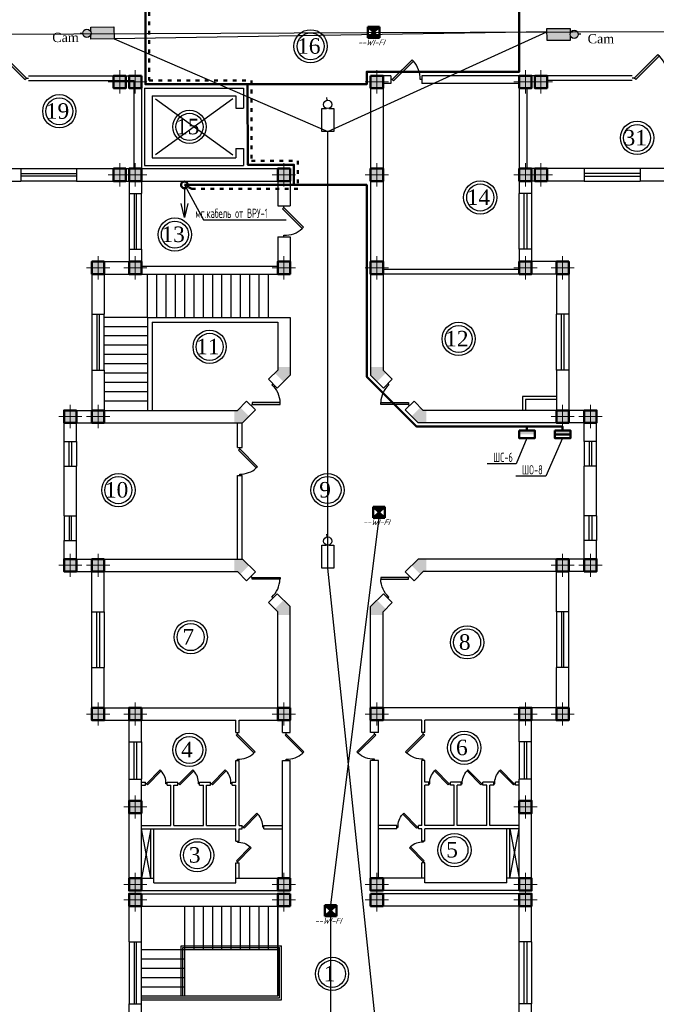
# Model space of a CAD drawing. Header units: millimetres. Extents: x 42471 to 951304, y -405702 to -322821.
# Tile 16 of 37: x 290939 to 311498, y -377293 to -345518. Entities that reach past the tile are written whole.
import ezdxf
from ezdxf import colors
from ezdxf.entities.mleader import LeaderData, LeaderLine
from ezdxf.math import Vec2, Vec3

# ---------------------------------------------------------------- set-up
doc = ezdxf.new("R2010")
doc.units = ezdxf.units.MM
doc.linetypes.add('ACAD_ISO03W100', pattern=[30, 12, -18])
for name, color, linetype in [('CCTV_TEXT', 7, 'Continuous'), ('kolonn', 7, 'Continuous'), ('SEC. Оборудование (Equipment)', 7, 'Continuous'), ('Пожар - надписи', 7, 'Continuous'), ('ТС ГММ', 7, 'Continuous')]:
    doc.layers.add(name, color=color, linetype=linetype)
doc.layers.add('ЭО', color=2, linetype='Continuous', lineweight=40)
doc.styles.add('Gost_AW', font='isocpeui.ttf', dxfattribs={"width": 0.985, "height": 300})
doc.styles.add('SPDS', font='spds.shx', dxfattribs={"width": 0.8, "height": 250})
doc.styles.get("Standard").update_dxf_attribs({"font": 'times.ttf'})

# ---------------------------------------------------------------- blocks, each defined once
blk = doc.blocks.new('jfgjhsdf')
blk.add_hatch(color=1).paths.add_polyline_path([(-593, 731), (-637, 687), (0, 50), (44, 94)])
at = {"color": 1}
for p, q in [((0, 1000), (0, 950)), ((0, 50), (0, 0))]:
    blk.add_line(p, q, dxfattribs=at)
blk.add_lwpolyline([(0, 50), (-637, 687), (-593, 731), (44, 94), (0, 50)], dxfattribs=at)
blk.add_arc((-33, 130), 821, 87.662, 132.9147, dxfattribs=at)
blk = doc.blocks.new('ghsdd')
at = {"ltscale": 50}
h = blk.add_hatch(color=256, dxfattribs=at)
h.paths.add_polyline_path([(0, 200), (-200, 200), (-200, 0), (0, 0)])
h.paths.add_polyline_path([(200, 0), (200, 200), (0, 200), (0, 0)])
h.paths.add_polyline_path([(0, 0), (-200, 0), (-200, -200), (0, -200)])
h.paths.add_polyline_path([(0, 0), (0, -200), (200, -200), (200, 0)])
at = {"lineweight": 0}
for p, q in [((0, -374), (0, 374)), ((-374, 0), (374, 0))]:
    blk.add_line(p, q, dxfattribs=at)
at = {"lineweight": 50, "ltscale": 50}
blk.add_lwpolyline([(200, 200), (200, -200), (-200, -200), (-200, 200), (200, 200)], dxfattribs=at)
blk = doc.blocks.new('_None')
blk = doc.blocks.new('Извещатель комбинированный')
at = {"ltscale": 300}
h = blk.add_hatch(color=5, dxfattribs=at)
h.dxf.hatch_style = 1
h.paths.add_polyline_path([(0, 0), (171, 161), (171, 163), (-173, 163)])
h.paths.add_polyline_path([(-171, -161), (171, -161), (0, 0)])
at = {"layer": 'SEC. Оборудование (Equipment)', "color": 5, "lineweight": 50}
for p, q in [((171, -161), (-173, 163)), ((171, 163), (-173, 163)), ((-173, 163), (-173, -161)), ((171, 161), (-173, -163)), ((171, 163), (171, -161)), ((171, -161), (-173, -161))]:
    blk.add_line(p, q, dxfattribs=at)

msp = doc.modelspace()

# ---------------------------------------------------------------- hatches: boundary and pattern name
at = {"lineweight": 25, "true_color": 0x22346e}
h = msp.add_hatch(color=159, dxfattribs=at)
h.dxf.hatch_style = 1
h.paths.add_polyline_path([(293984.417, -345746.343), (293233.62, -345759.418), (293236.316, -345914.238, -0.081383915), (293243.316, -345956.962, -0.072625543), (293237.726, -345995.243), (293240.423, -346150.063), (293991.22, -346136.988)])
h.paths.add_polyline_path([(293243.316, -345956.962, 1), (292975.57, -345956.962, 1)])
h = msp.add_hatch(color=159, dxfattribs=at)
h.dxf.hatch_style = 1
h.paths.add_polyline_path([(307968.119, -346192.565), (308719.014, -346187.541), (308717.978, -346032.701, -0.081383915), (308711.436, -345989.905, -0.072625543), (308717.436, -345951.686), (308716.4, -345796.846), (307965.505, -345801.87)])
h.paths.add_polyline_path([(308711.436, -345989.905, 1), (308979.166, -345992.776, 1)])
at = {"lineweight": 50}
h = msp.add_hatch(color=1, dxfattribs=at)
h.dxf.hatch_style = 1
h.paths.add_polyline_path([(307070.905, -358900.358), (307070.905, -358775.358), (307429.432, -358775.358), (307429.432, -358900.358)])
h.paths.add_polyline_path([(307429.432, -358900.358), (307429.432, -358775.358), (307570.905, -358775.358), (307570.905, -358900.358)])
h = msp.add_hatch(color=1, dxfattribs=at)
h.dxf.hatch_style = 1
h.paths.add_polyline_path([(308221.761, -358900.358), (308221.761, -358775.358), (308580.288, -358775.358), (308580.288, -358900.358)])
h.paths.add_polyline_path([(308580.288, -358900.358), (308580.288, -358775.358), (308721.761, -358775.358), (308721.761, -358900.358)])
at = {"layer": 'kolonn'}
h = msp.add_hatch(color=256, dxfattribs=at)
h.paths.add_polyline_path([(299271.761, -356725.358), (299271.761, -356825.358), (299180.34, -356916.779), (299463.182, -357199.622), (299671.761, -356991.043), (299671.761, -356725.358)])
h.paths.add_polyline_path([(302480.34, -357199.622), (302763.182, -356916.779), (302671.761, -356825.358), (302671.761, -356725.358), (302271.761, -356725.358), (302271.761, -356991.043)])
h.paths.add_polyline_path([(304071.761, -358125.358), (303971.761, -358125.358), (303880.34, -358033.937), (303597.497, -358316.779), (303806.076, -358525.358), (304071.761, -358525.358)])
h.paths.add_polyline_path([(304071.761, -362925.358), (303806.076, -362925.358), (303597.497, -363133.937), (303880.34, -363416.779), (303971.761, -363325.358), (304071.761, -363325.358)])
h.paths.add_polyline_path([(302671.761, -364725.358), (302671.761, -364625.358), (302763.182, -364533.937), (302480.34, -364251.094), (302271.761, -364459.673), (302271.761, -364725.358)])
h.paths.add_polyline_path([(299180.34, -364533.937), (299271.761, -364625.358), (299271.761, -364725.358), (299671.761, -364725.358), (299671.761, -364459.673), (299463.182, -364251.094)])
h.paths.add_polyline_path([(297871.761, -363325.358), (297971.761, -363325.358), (298063.182, -363416.779), (298346.025, -363133.937), (298137.446, -362925.358), (297871.761, -362925.358)])
h.paths.add_polyline_path([(298063.182, -358033.937), (297971.761, -358125.358), (297871.761, -358125.358), (297871.761, -358525.358), (298137.446, -358525.358), (298346.025, -358316.779)])

# ---------------------------------------------------------------- linework, layer by layer
at = {"lineweight": 30}
for p, q in [((291221.761, -347325.358), (294871.761, -347325.358)), ((291221.761, -347475.358), (294621.761, -347475.358)), ((294471.761, -347325.358), (294871.761, -347325.358)), ((294621.761, -347475.358), (294621.761, -350325.358)), ((294871.761, -347325.358), (294871.761, -350325.358)), ((302271.761, -347325.358), (302271.761, -356991.043)), ((302921.761, -347325.358), (302271.761, -347325.358)), ((302671.761, -347575.358), (302671.761, -356825.358)), ((302921.761, -347575.358), (302671.761, -347575.358)), ((302921.761, -347325.358), (302921.761, -347575.358)), ((310721.761, -347325.358), (303921.761, -347325.358)), ((303921.761, -347325.358), (303921.761, -347575.358)), ((307071.761, -347575.358), (303921.761, -347575.358)), ((307471.761, -347325.358), (307071.761, -347325.358)), ((307071.761, -347575.358), (307071.761, -351125.358)), ((310721.761, -347475.358), (307971.761, -347475.358)), ((294971.761, -347725.358), (294971.761, -350225.358)), ((294971.761, -347725.358), (298171.761, -347725.358)), ((298171.761, -347725.358), (298171.761, -348375.358)), ((307321.761, -347725.358), (307321.761, -350325.358)), ((295221.761, -347975.358), (295221.761, -349975.358)), ((295221.761, -347975.358), (297921.761, -347975.358)), ((297921.761, -347975.358), (297921.761, -348375.358)), ((297921.761, -348375.358), (298171.761, -348375.358)), ((297921.761, -349675.358), (298171.761, -349675.358)), ((297921.761, -349675.358), (297921.761, -349975.358)), ((298171.761, -349675.358), (298171.761, -350225.358)), ((295221.761, -349975.358), (297921.761, -349975.358)), ((289771.761, -350325.358), (290971.761, -350325.358)), ((290971.761, -350325.358), (290971.761, -350725.358)), ((292771.761, -350325.358), (292771.761, -350725.358)), ((292771.761, -350325.358), (294621.761, -350325.358)), ((294371.761, -350325.358), (294371.761, -350725.358)), ((294471.761, -350325.358), (294471.761, -351125.358)), ((294871.761, -350325.358), (299671.761, -350325.358)), ((294971.761, -350225.358), (298171.761, -350225.358)), ((299671.761, -350325.358), (299671.761, -351525.358)), ((309171.761, -350325.358), (307321.761, -350325.358)), ((307471.761, -350325.358), (307471.761, -351125.358)), ((307571.761, -350325.358), (307571.761, -350725.358)), ((309171.761, -350325.358), (309171.761, -350725.358)), ((312171.761, -350325.358), (310971.761, -350325.358)), ((310971.761, -350325.358), (310971.761, -350725.358)), ((288871.761, -350725.358), (290971.761, -350725.358)), ((292771.761, -350725.358), (294471.761, -350725.358)), ((294871.761, -350725.358), (299271.761, -350725.358)), ((294871.761, -350725.358), (294871.761, -351125.358)), ((299271.761, -350725.358), (299271.761, -351525.358)), ((309171.761, -350725.358), (307471.761, -350725.358)), ((313071.761, -350725.358), (310971.761, -350725.358)), ((294471.761, -351125.358), (294871.761, -351125.358)), ((307471.761, -351125.358), (307071.761, -351125.358)), ((299271.761, -351525.358), (299671.761, -351525.358)), ((299271.761, -352525.358), (299671.761, -352525.358)), ((299271.761, -352525.358), (299271.761, -353475.358)), ((299671.761, -352525.358), (299671.761, -353725.358)), ((294471.761, -352925.358), (294471.761, -353325.358)), ((294471.761, -352925.358), (294871.761, -352925.358)), ((294871.761, -352925.358), (294871.761, -353475.358)), ((307471.761, -352925.358), (307071.761, -352925.358)), ((307071.761, -352925.358), (307071.761, -353725.358)), ((307471.761, -352925.358), (307471.761, -353325.358)), ((293271.761, -353325.358), (293271.761, -355025.358)), ((293271.761, -353325.358), (294471.761, -353325.358)), ((308671.761, -353325.358), (307471.761, -353325.358)), ((308671.761, -353325.358), (308671.761, -355025.358)), ((294871.761, -353475.358), (299271.761, -353475.358)), ((307071.761, -353575.358), (302671.761, -353575.358)), ((293671.761, -353725.358), (293671.761, -355025.358)), ((293671.761, -353725.358), (299671.761, -353725.358)), ((308271.761, -353725.358), (302671.761, -353725.358)), ((308271.761, -353725.358), (308271.761, -355025.358)), ((293271.761, -355025.358), (293671.761, -355025.358)), ((295071.761, -355125.358), (295071.761, -358125.358)), ((295071.761, -355125.358), (299671.761, -355125.358)), ((299671.761, -355125.358), (299671.761, -356991.043)), ((308671.761, -355025.358), (308271.761, -355025.358)), ((295221.761, -355275.358), (295221.761, -358125.358)), ((295221.761, -355275.358), (299271.761, -355275.358)), ((299271.761, -355275.358), (299271.761, -356825.358)), ((293271.761, -356825.358), (293271.761, -358125.358)), ((293271.761, -356825.358), (293671.761, -356825.358)), ((293671.761, -356825.358), (293671.761, -358125.358)), ((298975.314, -357121.805), (299271.761, -356825.358)), ((302968.208, -357121.805), (302671.761, -356825.358)), ((308671.761, -356825.358), (308271.761, -356825.358)), ((308271.761, -356825.358), (308271.761, -358125.358)), ((308671.761, -356825.358), (308671.761, -358125.358)), ((298975.314, -357121.805), (299258.157, -357404.647)), ((299258.157, -357404.647), (299671.761, -356991.043)), ((302685.365, -357404.647), (302271.761, -356991.043)), ((302968.208, -357121.805), (302685.365, -357404.647)), ((307171.761, -357675.358), (307171.761, -358125.358)), ((308271.761, -357675.358), (307171.761, -357675.358)), ((307271.761, -357775.358), (307271.761, -358125.358)), ((308271.761, -357775.358), (307271.761, -357775.358)), ((297971.761, -358125.358), (298268.208, -357828.911)), ((298268.208, -357828.911), (298551.05, -358111.754)), ((303675.314, -357828.911), (303392.472, -358111.754)), ((303971.761, -358125.358), (303675.314, -357828.911)), ((292371.761, -358125.358), (293271.761, -358125.358)), ((292371.761, -359125.358), (292371.761, -358125.358)), ((293671.761, -358125.358), (297971.761, -358125.358)), ((298137.446, -358525.358), (298551.05, -358111.754)), ((303806.076, -358525.358), (303392.472, -358111.754)), ((308271.761, -358125.358), (303971.761, -358125.358)), ((309571.761, -358125.358), (308671.761, -358125.358)), ((309571.761, -359125.358), (309571.761, -358125.358)), ((292771.761, -358525.358), (298137.446, -358525.358)), ((292771.761, -359125.358), (292771.761, -358525.358)), ((297971.761, -359325.358), (297971.761, -358525.358)), ((298121.761, -359325.358), (298121.761, -358525.358)), ((309171.761, -358525.358), (303806.076, -358525.358)), ((309171.761, -359125.358), (309171.761, -358525.358)), ((292371.761, -359125.358), (292771.761, -359125.358)), ((297971.761, -359325.358), (298121.761, -359325.358)), ((309571.761, -359125.358), (309171.761, -359125.358)), ((292371.761, -359925.358), (292771.761, -359925.358)), ((292371.761, -361525.358), (292371.761, -359925.358)), ((292771.761, -361525.358), (292771.761, -359925.358)), ((309571.761, -359925.358), (309171.761, -359925.358)), ((309171.761, -361525.358), (309171.761, -359925.358)), ((309571.761, -361525.358), (309571.761, -359925.358)), ((297971.761, -362925.358), (297971.761, -360225.358)), ((297971.761, -360225.358), (298121.761, -360225.358)), ((298121.761, -362925.358), (298121.761, -360225.358)), ((292371.761, -361525.358), (292771.761, -361525.358)), ((309571.761, -361525.358), (309171.761, -361525.358)), ((292371.761, -363325.358), (292371.761, -362325.358)), ((292371.761, -362325.358), (292771.761, -362325.358)), ((292771.761, -362925.358), (292771.761, -362325.358)), ((309171.761, -362925.358), (309171.761, -362325.358)), ((309571.761, -362325.358), (309171.761, -362325.358)), ((309571.761, -363325.358), (309571.761, -362325.358)), ((292771.761, -362925.358), (298137.446, -362925.358)), ((298137.446, -362925.358), (298551.05, -363338.962)), ((303806.076, -362925.358), (303392.472, -363338.962)), ((309171.761, -362925.358), (303806.076, -362925.358)), ((292371.761, -363325.358), (293271.761, -363325.358)), ((293271.761, -364625.358), (293271.761, -363325.358)), ((293671.761, -364625.358), (293671.761, -363325.358)), ((293671.761, -363325.358), (297971.761, -363325.358)), ((297971.761, -363325.358), (298268.208, -363621.805)), ((298268.208, -363621.805), (298551.05, -363338.962)), ((303675.314, -363621.805), (303392.472, -363338.962)), ((303971.761, -363325.358), (303675.314, -363621.805)), ((308271.761, -363325.358), (303971.761, -363325.358)), ((308271.761, -364625.358), (308271.761, -363325.358)), ((308671.761, -364625.358), (308671.761, -363325.358)), ((309571.761, -363325.358), (308671.761, -363325.358)), ((298975.314, -364328.911), (299258.157, -364046.069)), ((299258.157, -364046.069), (299671.761, -364459.673)), ((302685.365, -364046.069), (302271.761, -364459.673)), ((302968.208, -364328.911), (302685.365, -364046.069)), ((298975.314, -364328.911), (299271.761, -364625.358)), ((299671.761, -368525.358), (299671.761, -364459.673)), ((302271.761, -368525.358), (302271.761, -364459.673)), ((302968.208, -364328.911), (302671.761, -364625.358)), ((293271.761, -364625.358), (293671.761, -364625.358)), ((299271.761, -367725.358), (299271.761, -364625.358)), ((302671.761, -367725.358), (302671.761, -364625.358)), ((308671.761, -364625.358), (308271.761, -364625.358)), ((293271.761, -368125.358), (293271.761, -366425.358)), ((293271.761, -366425.358), (293671.761, -366425.358)), ((293671.761, -367725.358), (293671.761, -366425.358)), ((308671.761, -366425.358), (308271.761, -366425.358)), ((308271.761, -367725.358), (308271.761, -366425.358)), ((308671.761, -368125.358), (308671.761, -366425.358)), ((293671.761, -367725.358), (299271.761, -367725.358)), ((308271.761, -367725.358), (302671.761, -367725.358)), ((293271.761, -368125.358), (294471.761, -368125.358)), ((294471.761, -368825.358), (294471.761, -368125.358)), ((294871.761, -368825.358), (294871.761, -368125.358)), ((294871.761, -368125.358), (297921.761, -368125.358)), ((297921.761, -368525.358), (297921.761, -368125.358)), ((298021.761, -368525.358), (298021.761, -368125.358)), ((298021.761, -368125.358), (299421.761, -368125.358)), ((299421.761, -368525.358), (299421.761, -368125.358)), ((303921.761, -368125.358), (302521.761, -368125.358)), ((302521.761, -368525.358), (302521.761, -368125.358)), ((303921.761, -368525.358), (303921.761, -368125.358)), ((307071.761, -368125.358), (304021.761, -368125.358)), ((304021.761, -368525.358), (304021.761, -368125.358)), ((307071.761, -368825.358), (307071.761, -368125.358)), ((308671.761, -368125.358), (307471.761, -368125.358)), ((307471.761, -368825.358), (307471.761, -368125.358)), ((297921.761, -368525.358), (298021.761, -368525.358)), ((299421.761, -368525.358), (299671.761, -368525.358)), ((302521.761, -368525.358), (302271.761, -368525.358)), ((304021.761, -368525.358), (303921.761, -368525.358)), ((294471.761, -368825.358), (294871.761, -368825.358)), ((307471.761, -368825.358), (307071.761, -368825.358)), ((297921.761, -369425.358), (298021.761, -369425.358)), ((297921.761, -370125.358), (297921.761, -369425.358)), ((298021.761, -371525.358), (298021.761, -369425.358)), ((299421.761, -373225.358), (299421.761, -369425.358)), ((299421.761, -369425.358), (299671.761, -369425.358)), ((299671.761, -373625.358), (299671.761, -369425.358)), ((302521.761, -369425.358), (302271.761, -369425.358)), ((302271.761, -373625.358), (302271.761, -369425.358)), ((302521.761, -373225.358), (302521.761, -369425.358)), ((303921.761, -371525.358), (303921.761, -369425.358)), ((304021.761, -369425.358), (303921.761, -369425.358)), ((304021.761, -370125.358), (304021.761, -369425.358)), ((294471.761, -370025.358), (294871.761, -370025.358)), ((294471.761, -373625.358), (294471.761, -370025.358)), ((294871.761, -373225.358), (294871.761, -370025.358)), ((294871.761, -370125.358), (294996.761, -370125.358)), ((294996.761, -370225.358), (294996.761, -370125.358)), ((295696.761, -370225.358), (295696.761, -370125.358)), ((295696.761, -370125.358), (296046.761, -370125.358)), ((296046.761, -370225.358), (296046.761, -370125.358)), ((296746.761, -370225.358), (296746.761, -370125.358)), ((296746.761, -370125.358), (297096.761, -370125.358)), ((297096.761, -370225.358), (297096.761, -370125.358)), ((297796.761, -370225.358), (297796.761, -370125.358)), ((297796.761, -370125.358), (297921.761, -370125.358)), ((304146.761, -370125.358), (304021.761, -370125.358)), ((304146.761, -370225.358), (304146.761, -370125.358)), ((304846.761, -370225.358), (304846.761, -370125.358)), ((305196.761, -370125.358), (304846.761, -370125.358)), ((305196.761, -370225.358), (305196.761, -370125.358)), ((306246.761, -370125.358), (305896.761, -370125.358)), ((305896.761, -370225.358), (305896.761, -370125.358)), ((306246.761, -370225.358), (306246.761, -370125.358)), ((306946.761, -370225.358), (306946.761, -370125.358)), ((307071.761, -370125.358), (306946.761, -370125.358)), ((307071.761, -373225.358), (307071.761, -370025.358)), ((307471.761, -370025.358), (307071.761, -370025.358)), ((307471.761, -373625.358), (307471.761, -370025.358)), ((294871.761, -370225.358), (294996.761, -370225.358)), ((295696.761, -370225.358), (295821.761, -370225.358)), ((295821.761, -371525.358), (295821.761, -370225.358)), ((295921.761, -371525.358), (295921.761, -370225.358)), ((295921.761, -370225.358), (296046.761, -370225.358)), ((296746.761, -370225.358), (296871.761, -370225.358)), ((296871.761, -371525.358), (296871.761, -370225.358)), ((296971.761, -371525.358), (296971.761, -370225.358)), ((296971.761, -370225.358), (297096.761, -370225.358)), ((297796.761, -370225.358), (297921.761, -370225.358)), ((297921.761, -371525.358), (297921.761, -370225.358)), ((304146.761, -370225.358), (304021.761, -370225.358)), ((304021.761, -371525.358), (304021.761, -370225.358)), ((304971.761, -370225.358), (304846.761, -370225.358)), ((304971.761, -371525.358), (304971.761, -370225.358)), ((305196.761, -370225.358), (305071.761, -370225.358)), ((305071.761, -371525.358), (305071.761, -370225.358)), ((306021.761, -370225.358), (305896.761, -370225.358)), ((306021.761, -371525.358), (306021.761, -370225.358)), ((306246.761, -370225.358), (306121.761, -370225.358)), ((306121.761, -371525.358), (306121.761, -370225.358)), ((307071.761, -370225.358), (306946.761, -370225.358)), ((294871.761, -371525.358), (295821.761, -371525.358)), ((294871.761, -371625.358), (297921.761, -371625.358)), ((295171.761, -371625.358), (294871.761, -373225.358)), ((295171.761, -373225.358), (294871.761, -371625.358)), ((295171.761, -373225.358), (295171.761, -371625.358)), ((295271.761, -373375.358), (295271.761, -371625.358)), ((295921.761, -371525.358), (296871.761, -371525.358)), ((296971.761, -371525.358), (297921.761, -371525.358)), ((297921.761, -372025.358), (297921.761, -371625.358)), ((298021.761, -371525.358), (298121.761, -371525.358)), ((298021.761, -371625.358), (298121.761, -371625.358)), ((298021.761, -372025.358), (298021.761, -371625.358)), ((298121.761, -371625.358), (298121.761, -371525.358)), ((298821.761, -371625.358), (298821.761, -371525.358)), ((298821.761, -371525.358), (299421.761, -371525.358)), ((298821.761, -371625.358), (299421.761, -371625.358)), ((303121.761, -371525.358), (302521.761, -371525.358)), ((303121.761, -371625.358), (302521.761, -371625.358)), ((303121.761, -371625.358), (303121.761, -371525.358)), ((303821.761, -371625.358), (303821.761, -371525.358)), ((303921.761, -371525.358), (303821.761, -371525.358)), ((303921.761, -371625.358), (303821.761, -371625.358)), ((303921.761, -372025.358), (303921.761, -371625.358)), ((304971.761, -371525.358), (304021.761, -371525.358)), ((307071.761, -371625.358), (304021.761, -371625.358)), ((304021.761, -372025.358), (304021.761, -371625.358)), ((306021.761, -371525.358), (305071.761, -371525.358)), ((307071.761, -371525.358), (306121.761, -371525.358)), ((306671.761, -373375.358), (306671.761, -371625.358)), ((306771.761, -373225.358), (307071.761, -371625.358)), ((306771.761, -371625.358), (307071.761, -373225.358)), ((306771.761, -373225.358), (306771.761, -371625.358)), ((297921.761, -372025.358), (298021.761, -372025.358)), ((304021.761, -372025.358), (303921.761, -372025.358)), ((297921.761, -373375.358), (297921.761, -372725.358)), ((297921.761, -372725.358), (298021.761, -372725.358)), ((298021.761, -373225.358), (298021.761, -372725.358)), ((304021.761, -372725.358), (303921.761, -372725.358)), ((303921.761, -373225.358), (303921.761, -372725.358)), ((304021.761, -373375.358), (304021.761, -372725.358)), ((294871.761, -373225.358), (295271.761, -373225.358)), ((297921.761, -373225.358), (299421.761, -373225.358)), ((304021.761, -373225.358), (302521.761, -373225.358)), ((307071.761, -373225.358), (306671.761, -373225.358)), ((294471.761, -373625.358), (299671.761, -373625.358)), ((295271.761, -373375.358), (297921.761, -373375.358)), ((307471.761, -373625.358), (302271.761, -373625.358)), ((306671.761, -373375.358), (304021.761, -373375.358)), ((294471.761, -373725.358), (299671.761, -373725.358)), ((294471.761, -375275.358), (294471.761, -373725.358)), ((299671.761, -374125.358), (299671.761, -373725.358)), ((307471.761, -373725.358), (302271.761, -373725.358)), ((302271.761, -374125.358), (302271.761, -373725.358)), ((307471.761, -375275.358), (307471.761, -373725.358)), ((294871.761, -374125.358), (299671.761, -374125.358)), ((294871.761, -375275.358), (294871.761, -374125.358)), ((307071.761, -374125.358), (302271.761, -374125.358)), ((307071.761, -375275.358), (307071.761, -374125.358)), ((294471.761, -375275.358), (294871.761, -375275.358)), ((307471.761, -375275.358), (307071.761, -375275.358)), ((294471.761, -387125.358), (294471.761, -377275.358)), ((294471.761, -377275.358), (294871.761, -377275.358)), ((294871.761, -378675.358), (294871.761, -377275.358)), ((307471.761, -377275.358), (307071.761, -377275.358)), ((307071.761, -378675.358), (307071.761, -377275.358)), ((307471.761, -387125.358), (307471.761, -377275.358))]:
    msp.add_line(p, q, dxfattribs=at)
for p, q in [((297821.761, -348075.358), (295321.761, -349875.358)), ((295321.761, -348075.358), (297821.761, -349875.358)), ((295071.761, -355125.358), (295071.761, -353725.358)), ((295371.761, -355125.358), (295371.761, -353725.358)), ((295671.761, -355125.358), (295671.761, -353725.358)), ((295971.761, -355125.358), (295971.761, -353725.358)), ((296271.761, -355125.358), (296271.761, -353725.358)), ((296571.761, -355125.358), (296571.761, -353725.358)), ((296871.761, -355125.358), (296871.761, -353725.358)), ((297171.761, -355125.358), (297171.761, -353725.358)), ((297471.761, -355125.358), (297471.761, -353725.358)), ((297771.761, -355125.358), (297771.761, -353725.358)), ((298071.761, -355125.358), (298071.761, -353725.358)), ((298371.761, -355125.358), (298371.761, -353725.358)), ((298671.761, -355125.358), (298671.761, -353725.358)), ((298971.761, -355125.358), (298971.761, -353725.358)), ((295071.761, -355125.358), (293671.761, -355125.358)), ((295071.761, -355425.358), (293671.761, -355425.358)), ((295071.761, -355725.358), (293671.761, -355725.358)), ((295071.761, -356025.358), (293671.761, -356025.358)), ((295071.761, -356325.358), (293671.761, -356325.358)), ((295071.761, -356625.358), (293671.761, -356625.358)), ((295071.761, -356925.358), (293671.761, -356925.358)), ((295071.761, -357225.358), (293671.761, -357225.358)), ((295071.761, -357525.358), (293671.761, -357525.358)), ((295071.761, -357825.358), (293671.761, -357825.358)), ((296271.761, -377025.358), (296271.761, -374125.358)), ((296571.761, -375525.358), (296571.761, -374125.358)), ((296871.761, -375525.358), (296871.761, -374125.358)), ((297171.761, -375525.358), (297171.761, -374125.358)), ((297471.761, -375525.358), (297471.761, -374125.358)), ((297771.761, -375525.358), (297771.761, -374125.358)), ((298071.761, -375525.358), (298071.761, -374125.358)), ((298371.761, -375525.358), (298371.761, -374125.358)), ((298671.761, -375525.358), (298671.761, -374125.358)), ((298971.761, -375525.358), (298971.761, -374125.358)), ((299271.761, -377025.358), (299271.761, -374125.358)), ((299271.761, -374125.358), (299271.761, -377025.358)), ((294871.761, -375525.358), (299271.761, -375525.358)), ((294871.761, -375825.358), (296271.761, -375825.358)), ((294871.761, -376125.358), (296271.761, -376125.358)), ((294871.761, -376425.358), (296271.761, -376425.358)), ((294871.761, -376725.358), (296271.761, -376725.358)), ((294871.761, -377025.358), (299271.761, -377025.358))]:
    msp.add_line(p, q)
at = {"color": 1}
for p, q in [((290971.761, -350325.358), (292771.761, -350325.358)), ((310971.761, -350325.358), (309171.761, -350325.358)), ((290971.761, -350485.358), (292771.761, -350485.358)), ((292771.761, -350565.358), (290971.761, -350565.358)), ((292771.761, -350725.358), (290971.761, -350725.358)), ((310971.761, -350485.358), (309171.761, -350485.358)), ((309171.761, -350565.358), (310971.761, -350565.358)), ((309171.761, -350725.358), (310971.761, -350725.358)), ((294471.761, -351125.358), (294471.761, -352925.358)), ((294631.761, -351125.358), (294631.761, -352925.358)), ((294711.761, -352925.358), (294711.761, -351125.358)), ((294871.761, -352925.358), (294871.761, -351125.358)), ((307071.761, -352925.358), (307071.761, -351125.358)), ((307231.761, -352925.358), (307231.761, -351125.358)), ((307311.761, -351125.358), (307311.761, -352925.358)), ((307471.761, -351125.358), (307471.761, -352925.358)), ((293271.761, -355025.358), (293271.761, -356825.358)), ((293431.761, -355025.358), (293431.761, -356825.358)), ((293511.761, -356825.358), (293511.761, -355025.358)), ((293671.761, -356825.358), (293671.761, -355025.358)), ((308271.761, -356825.358), (308271.761, -355025.358)), ((308431.761, -356825.358), (308431.761, -355025.358)), ((308511.761, -355025.358), (308511.761, -356825.358)), ((308671.761, -355025.358), (308671.761, -356825.358)), ((292371.761, -359925.358), (292371.761, -359125.358)), ((292531.761, -359925.358), (292531.761, -359125.358)), ((292611.761, -359125.358), (292611.761, -359925.358)), ((292771.761, -359125.358), (292771.761, -359925.358)), ((309171.761, -359125.358), (309171.761, -359925.358)), ((309331.761, -359125.358), (309331.761, -359925.358)), ((309411.761, -359925.358), (309411.761, -359125.358)), ((309571.761, -359925.358), (309571.761, -359125.358)), ((292371.761, -361525.358), (292371.761, -362325.358)), ((292531.761, -361525.358), (292531.761, -362325.358)), ((292611.761, -362325.358), (292611.761, -361525.358)), ((292771.761, -362325.358), (292771.761, -361525.358)), ((309171.761, -362325.358), (309171.761, -361525.358)), ((309331.761, -362325.358), (309331.761, -361525.358)), ((309411.761, -361525.358), (309411.761, -362325.358)), ((309571.761, -361525.358), (309571.761, -362325.358)), ((293271.761, -366425.358), (293271.761, -364625.358)), ((293431.761, -366425.358), (293431.761, -364625.358)), ((293511.761, -364625.358), (293511.761, -366425.358)), ((293671.761, -364625.358), (293671.761, -366425.358)), ((308271.761, -364625.358), (308271.761, -366425.358)), ((308431.761, -364625.358), (308431.761, -366425.358)), ((308511.761, -366425.358), (308511.761, -364625.358)), ((308671.761, -366425.358), (308671.761, -364625.358)), ((294471.761, -370025.358), (294471.761, -368825.358)), ((294631.761, -370025.358), (294631.761, -368825.358)), ((294711.761, -368825.358), (294711.761, -370025.358)), ((294871.761, -368825.358), (294871.761, -370025.358)), ((307071.761, -368825.358), (307071.761, -370025.358)), ((307231.761, -368825.358), (307231.761, -370025.358)), ((307311.761, -370025.358), (307311.761, -368825.358)), ((307471.761, -370025.358), (307471.761, -368825.358)), ((294471.761, -375275.358), (294471.761, -377275.358)), ((294631.761, -375275.358), (294631.761, -377275.358)), ((294711.761, -377275.358), (294711.761, -375275.358)), ((294871.761, -377275.358), (294871.761, -375275.358)), ((296151.761, -377025.358), (296151.761, -375405.358)), ((296151.761, -375405.358), (299391.761, -375405.358)), ((296211.761, -377025.358), (296211.761, -375465.358)), ((296211.761, -375465.358), (299331.761, -375465.358)), ((299331.761, -377085.358), (299331.761, -375465.358)), ((299391.761, -377145.358), (299391.761, -375405.358)), ((307071.761, -377275.358), (307071.761, -375275.358)), ((307231.761, -377275.358), (307231.761, -375275.358)), ((307311.761, -375275.358), (307311.761, -377275.358)), ((307471.761, -375275.358), (307471.761, -377275.358)), ((294871.761, -377085.358), (299331.761, -377085.358)), ((294871.761, -377145.358), (299391.761, -377145.358))]:
    msp.add_line(p, q, dxfattribs=at)
at = {"color": 1, "lineweight": 50}
for points in [[(262689.52, -344974.444), (262689.52, -344850.358), (294996.761, -344850.358), (294996.761, -347600.358), (298296.457, -347600.358), (298302.798, -350200.358), (299796.761, -350200.358), (299796.761, -350850.358)], [(298296.457, -347600.358), (302146.761, -347600.358), (302146.761, -347200.358), (307071.761, -347200.358), (307071.761, -344850.358), (339220.881, -344850.358), (339220.881, -344975.358)], [(308471.761, -358775.358), (308471.761, -358650.358), (303754.299, -358650.358), (302146.761, -357042.82), (302146.761, -350850.358), (296257.809, -350850.358)], [(307320.905, -358775.358), (307320.905, -358650.358)], [(308721.761, -358900.358), (308221.761, -358900.358)]]:
    msp.add_lwpolyline(points, dxfattribs=at)
at = {"color": 3, "linetype": 'ACAD_ISO03W100', "lineweight": 50, "ltscale": 10}
for points in [[(263942.239, -345099.444), (263942.239, -344975.358), (295121.761, -344975.358), (295121.761, -347475.358), (298421.152, -347475.358), (298427.493, -350075.358), (299921.761, -350075.358), (299921.761, -350975.358), (296497.166, -350975.358)], [(296497.166, -350975.358), (296257.809, -350850.358)]]:
    msp.add_lwpolyline(points, dxfattribs=at)
at = {"lineweight": 25}
for points in [[(268455.724, -346139.832), (281170.19, -346120.714), (290302.006, -345983.675), (302185.375, -345928.891), (318693.945, -345874.075), (331318.405, -345929.41)], [(302428.359, -377840.985), (300887.327, -363222.094), (300887.327, -349131.343), (307966.226, -345909.696), (293991.22, -346136.988), (300887.327, -349131.457)], [(302541.688, -361589.792), (300980.497, -374095.104), (300980.497, -380816.949), (301200.113, -385453.892)]]:
    msp.add_lwpolyline(points, dxfattribs=at)
at = {"color": 0}
for points in [[(296257.809, -350958.128), (296257.809, -351899.035)], [(296257.809, -351899.035), (296149.27, -351447.527)], [(296366.348, -351447.527), (296257.809, -351899.035)]]:
    msp.add_lwpolyline(points, dxfattribs=at)
at = {"color": 1}
for centre, radius in [((300333.392, -346377.233), 537.019), ((300333.392, -346377.233), 437.019), ((292218.857, -348474.278), 537.019), ((292218.857, -348474.278), 437.019), ((296422.094, -348976.66), 537.019), ((296422.094, -348976.66), 437.019), ((310876.642, -349334.864), 537.019), ((310876.642, -349334.864), 437.019), ((305812.135, -351255.881), 537.019), ((305812.135, -351255.881), 437.019), ((295951.498, -352453.556), 537.019), ((295951.498, -352453.556), 437.019), ((297073.084, -356076.174), 537.019), ((305114.32, -355820.71), 537.019), ((305114.32, -355820.71), 437.019), ((297073.084, -356076.174), 437.019), ((294126.191, -360700.258), 537.019), ((294126.191, -360700.258), 437.019), ((300879.212, -360697.443), 537.019), ((300879.212, -360697.443), 437.019), ((296461.82, -365442.337), 537.019), ((296461.82, -365442.337), 437.019), ((305388.299, -365612.516), 537.019), ((305388.299, -365612.516), 437.019), ((296417.575, -369084.726), 537.019), ((305295.609, -369014.096), 537.019), ((305295.609, -369014.096), 437.019), ((296417.575, -369084.726), 437.019), ((296668.754, -372481.814), 537.019), ((296668.754, -372481.814), 437.019), ((304979.497, -372315.319), 537.019), ((304979.497, -372315.319), 437.019), ((301025.583, -376311.175), 537.019), ((301025.583, -376311.175), 437.019)]:
    msp.add_circle(centre, radius, dxfattribs=at)
at = {"color": 1, "lineweight": 50}
msp.add_circle((296257.809, -350850.358), 107.77, dxfattribs=at)
at = {"layer": 'Пожар - надписи', "color": 244, "lineweight": 30, "ltscale": 300, "true_color": 0x991b1e}
for p, q in [((292975.609, -345960.179), (292890.733, -345961.84)), ((309059.038, -345983.546), (308974.162, -345985.207)), ((300871.554, -348116.874), (300860.317, -348032.729)), ((300871.554, -362207.624), (300860.317, -362123.479))]:
    msp.add_line(p, q, dxfattribs=at)
for points in [[(293236.316, -345914.238), (293233.62, -345759.418), (293984.417, -345746.343), (293991.22, -346136.988), (293240.423, -346150.063), (293237.726, -345995.243)], [(308717.978, -346032.701), (308719.014, -346187.541), (307968.119, -346192.565), (307965.505, -345801.87), (308716.4, -345796.846), (308717.436, -345951.686)], [(300927.399, -348380.408), (301082.243, -348380.318), (301082.679, -349131.23), (300691.975, -349131.457), (300691.539, -348380.545), (300846.383, -348380.455)], [(300927.399, -362471.159), (301082.243, -362471.069), (301082.679, -363221.98), (300691.975, -363222.207), (300691.539, -362471.296), (300846.383, -362471.206)]]:
    msp.add_lwpolyline(points, dxfattribs=at)
for centre in [(293109.443, -345956.962), (308845.301, -345991.34), (300886.817, -348252.835), (300886.817, -362343.585)]:
    msp.add_circle(centre, 133.873, dxfattribs=at)
at = {"layer": 'ЭО', "color": 1, "lineweight": 50}
for points in [[(307070.905, -358775.358), (307070.905, -359025.358), (307570.905, -359025.358), (307570.905, -358775.358)], [(308221.761, -358775.358), (308221.761, -359025.358), (308721.761, -359025.358), (308721.761, -358775.358)]]:
    msp.add_lwpolyline(points, close=True, dxfattribs=at)

# ---------------------------------------------------------------- block references
for p, xscale, yscale, zscale, rotation in [((291221.761, -347400.358), -1.199999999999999, 1.199999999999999, 1.199999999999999, 90), ((310721.761, -347400.358), 1.199999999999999, 1.199999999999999, 1.199999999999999, 270), ((298046.761, -359325.358), 0.8999999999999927, 0.8999999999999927, 0.8999999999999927, 180), ((297971.761, -368525.358), 0.8999999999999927, 0.8999999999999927, 0.8999999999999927, 180), ((299546.761, -368525.358), 0.8999999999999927, 0.8999999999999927, 0.8999999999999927, 180), ((302396.761, -368525.358), -0.8999999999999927, 0.8999999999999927, 0.8999999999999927, 180), ((303971.761, -368525.358), -0.8999999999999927, 0.8999999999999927, 0.8999999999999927, 180), ((294996.761, -370175.358), 0.6999999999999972, 0.6999999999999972, 0.6999999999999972, 270), ((296046.761, -370175.358), 0.6999999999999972, 0.6999999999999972, 0.6999999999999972, 270), ((297096.761, -370175.358), 0.6999999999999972, 0.6999999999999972, 0.6999999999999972, 270), ((304846.761, -370175.358), -0.6999999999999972, 0.6999999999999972, 0.6999999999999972, 90), ((305896.761, -370175.358), -0.6999999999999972, 0.6999999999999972, 0.6999999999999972, 90), ((306946.761, -370175.358), -0.6999999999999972, 0.6999999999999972, 0.6999999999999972, 90), ((298121.761, -371575.358), 0.6999999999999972, 0.6999999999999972, 0.6999999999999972, 270), ((303821.761, -371575.358), -0.6999999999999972, 0.6999999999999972, 0.6999999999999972, 90)]:
    msp.add_blockref('jfgjhsdf', p, dxfattribs=dict(xscale=xscale, yscale=yscale, zscale=zscale, rotation=rotation))
for p, rotation in [((302921.761, -347450.358), 270), ((299471.761, -351525.358), 180), ((303533.893, -357970.333), 45.00000000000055), ((298409.629, -363480.383), 225.0000000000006)]:
    msp.add_blockref('jfgjhsdf', p, dxfattribs=dict(rotation=rotation))
at = {"xscale": -1}
for p, rotation in [((298409.629, -357970.333), 314.9999999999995), ((303533.893, -363480.383), 134.9999999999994)]:
    msp.add_blockref('jfgjhsdf', p, dxfattribs=dict(at, rotation=rotation))
at = {"yscale": 0.6999999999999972, "zscale": 0.6999999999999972}
for p, xscale in [((297971.761, -372725.358), -0.6999999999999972), ((303971.761, -372725.358), 0.6999999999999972)]:
    msp.add_blockref('jfgjhsdf', p, dxfattribs=dict(at, xscale=xscale))
at = {"layer": 'kolonn'}
for p in [(294171.761, -347525.358), (294671.761, -347525.358), (294171.761, -350525.358), (294671.761, -350525.358), (299471.761, -350525.358), (293471.761, -353525.358), (294671.761, -353525.358), (299471.761, -353525.358), (292571.761, -358325.358), (293471.761, -358325.358), (292571.761, -363125.358), (293471.761, -363125.358), (293471.761, -367925.358), (294671.761, -367925.358), (299471.761, -367925.358), (294671.761, -370925.358), (294671.761, -373425.358), (299471.761, -373425.358), (294671.761, -373925.358), (299471.761, -373925.358)]:
    msp.add_blockref('ghsdd', p, dxfattribs=at)
at = {"layer": 'kolonn', "xscale": -1}
for p in [(302471.761, -347525.358), (307271.761, -347525.358), (307771.761, -347525.358), (302471.761, -350525.358), (307271.761, -350525.358), (307771.761, -350525.358), (302471.761, -353525.358), (307271.761, -353525.358), (308471.761, -353525.358), (308471.761, -358325.358), (309371.761, -358325.358), (308471.761, -363125.358), (309371.761, -363125.358), (302471.761, -367925.358), (307271.761, -367925.358), (308471.761, -367925.358), (307271.761, -370925.358), (302471.761, -373425.358), (307271.761, -373425.358), (302471.761, -373925.358), (307271.761, -373925.358)]:
    msp.add_blockref('ghsdd', p, dxfattribs=at)
at = {"layer": 'Пожар - надписи', "color": 7, "lineweight": 30, "ltscale": 300, "xscale": 1.096478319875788, "yscale": 1.096478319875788, "zscale": 1.096478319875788}
for p in [(302375.296, -345929.89), (302542.767, -361413.006), (300981.845, -374274.174)]:
    msp.add_blockref('Извещатель комбинированный', p, dxfattribs=at)

# ---------------------------------------------------------------- texts
at = {"color": 1}
for s, p in [('16', (299897.684, -346616.772)), ('19', (291783.149, -348713.818)), ('15', (295986.386, -349216.2)), ('31', (310440.934, -349574.404)), ('14', (305376.427, -351495.42)), ('13', (295515.79, -352693.096)), ('12', (304678.612, -356060.249)), ('11', (296637.376, -356315.713)), ('10', (293690.483, -360939.797)), ('9', (300612.815, -360936.983)), ('7', (296195.424, -365681.876)), ('8', (305121.903, -365852.056)), ('4', (296151.179, -369324.266)), ('6', (305029.212, -369253.636)), ('5', (304713.1, -372554.858)), ('3', (296402.357, -372721.354)), ('1', (300759.186, -376550.715))]:
    msp.add_text(s, height=500, dxfattribs=at).set_placement(p)
at = {"layer": 'CCTV_TEXT', "linetype": 'Continuous'}
for p in [(291991.536, -346240.007), (309281.668, -346281.9)]:
    msp.add_text('Cam', height=300, dxfattribs=at).set_placement(p)
at = {"layer": 'Пожар - надписи', "color": 7, "lineweight": 30, "ltscale": 300, "char_height": 185.74343, "width": 5683.18834, "attachment_point": 4, "style": 'Gost_AW'}
for insert in [(301857.297, -346253.043), (302024.769, -361736.159), (300463.847, -374597.327)]:
    msp.add_mtext('{\\Q10;\\W0.85;--WI-FI}', dxfattribs=dict(at, insert=insert))

# ---------------------------------------------------------------- leaders
at = {"layer": 'ТС ГММ', "color": 7, "lineweight": 20, "ltscale": 0.5}
ml = msp.add_multileader_mtext('Standard', dxfattribs=at)
ml.set_content('{\\C1;мг.кабель от ВРУ-1}', color=7, style='SPDS')
ml.set_leader_properties()
ml.set_arrow_properties(name='NONE')
ml.build(insert=Vec2(0, 0))
ml.multileader.update_dxf_attribs({"text_left_attachment_type": 6, "text_right_attachment_type": 6, "dogleg_length": 0.1, "arrow_head_size": 150})
ctx = ml.context
ctx.base_point, ctx.char_height, ctx.arrow_head_size, ctx.landing_gap_size, ctx.plane_origin = Vec3(296877.393, -351975.232), 300, 150, 100, Vec3(294548.738, -357149.604)
ctx.left_attachment, ctx.right_attachment, ctx.text_align_type = 6, 6, 2
notes = []
notes.append((ctx, [(0, (1, 1, 0), (296872.393, -351975.232), (1, 0), 5, [(0, [(296257.809, -350850.358)], 0, [])])]))
ctx.mtext.insert, ctx.mtext.width, ctx.mtext.defined_height, ctx.mtext.alignment, ctx.mtext.flow_direction = Vec3(298946.849, -351615.232), 2540.1041, 793.56, 3, 5
ml = msp.add_multileader_mtext('Standard', dxfattribs=at)
ml.set_content('{\\C1;ШC-6}', color=7, style='SPDS')
ml.set_leader_properties()
ml.set_arrow_properties(name='NONE')
ml.build(insert=Vec2(0, 0))
ml.multileader.update_dxf_attribs({"text_left_attachment_type": 6, "text_right_attachment_type": 6, "dogleg_length": 0.1, "arrow_head_size": 150})
ctx = ml.context
ctx.base_point, ctx.char_height, ctx.arrow_head_size, ctx.landing_gap_size, ctx.plane_origin = Vec3(304822.333, -359850.658), 300, 150, 100, Vec3(305287.113, -363011.143)
ctx.left_attachment, ctx.right_attachment, ctx.text_align_type = 6, 6, 2
notes.append((ctx, [(1, (1, 1, 0), (306968.598, -359850.658), (-1, 0), 5, [(0, [(307320.905, -359025.358)], 0, [])])]))
ctx.mtext.insert, ctx.mtext.width, ctx.mtext.alignment, ctx.mtext.flow_direction = Vec3(306863.598, -359490.658), 1941.26442, 3, 5
ml = msp.add_multileader_mtext('Standard', dxfattribs=at)
ml.set_content('{\\C1;ШO-8}', color=7, style='SPDS')
ml.set_leader_properties()
ml.set_arrow_properties(name='NONE')
ml.build(insert=Vec2(0, 0))
ml.multileader.update_dxf_attribs({"text_left_attachment_type": 6, "text_right_attachment_type": 6, "dogleg_length": 0.1, "arrow_head_size": 150})
ctx = ml.context
ctx.base_point, ctx.char_height, ctx.arrow_head_size, ctx.landing_gap_size, ctx.plane_origin = Vec3(305787.855, -360253.426), 300, 150, 100, Vec3(306437.969, -363011.143)
ctx.left_attachment, ctx.right_attachment, ctx.text_align_type = 6, 6, 2
notes.append((ctx, [(1, (1, 1, 0), (307934.119, -360253.426), (-1, 0), 5, [(0, [(308471.761, -359025.358)], 0, [])])]))
ctx.mtext.insert, ctx.mtext.width, ctx.mtext.alignment, ctx.mtext.flow_direction = Vec3(307829.119, -359893.426), 1941.26442, 3, 5
for ctx, leaders in notes:
    for number, flags, end, landing, length, lines in leaders:
        leader = LeaderData()
        leader.index, (leader.has_last_leader_line, leader.has_dogleg_vector, leader.attachment_direction) = number, flags
        leader.last_leader_point, leader.dogleg_vector, leader.dogleg_length = Vec3(end), Vec3(landing), length
        for number, points, colour, breaks in lines:
            line = LeaderLine()
            line.index, line.vertices, line.color, line.breaks = number, Vec3.list(points), colors.encode_raw_color(colour), breaks
            leader.lines.append(line)
        ctx.leaders.append(leader)

doc.saveas('drawing.dxf')
